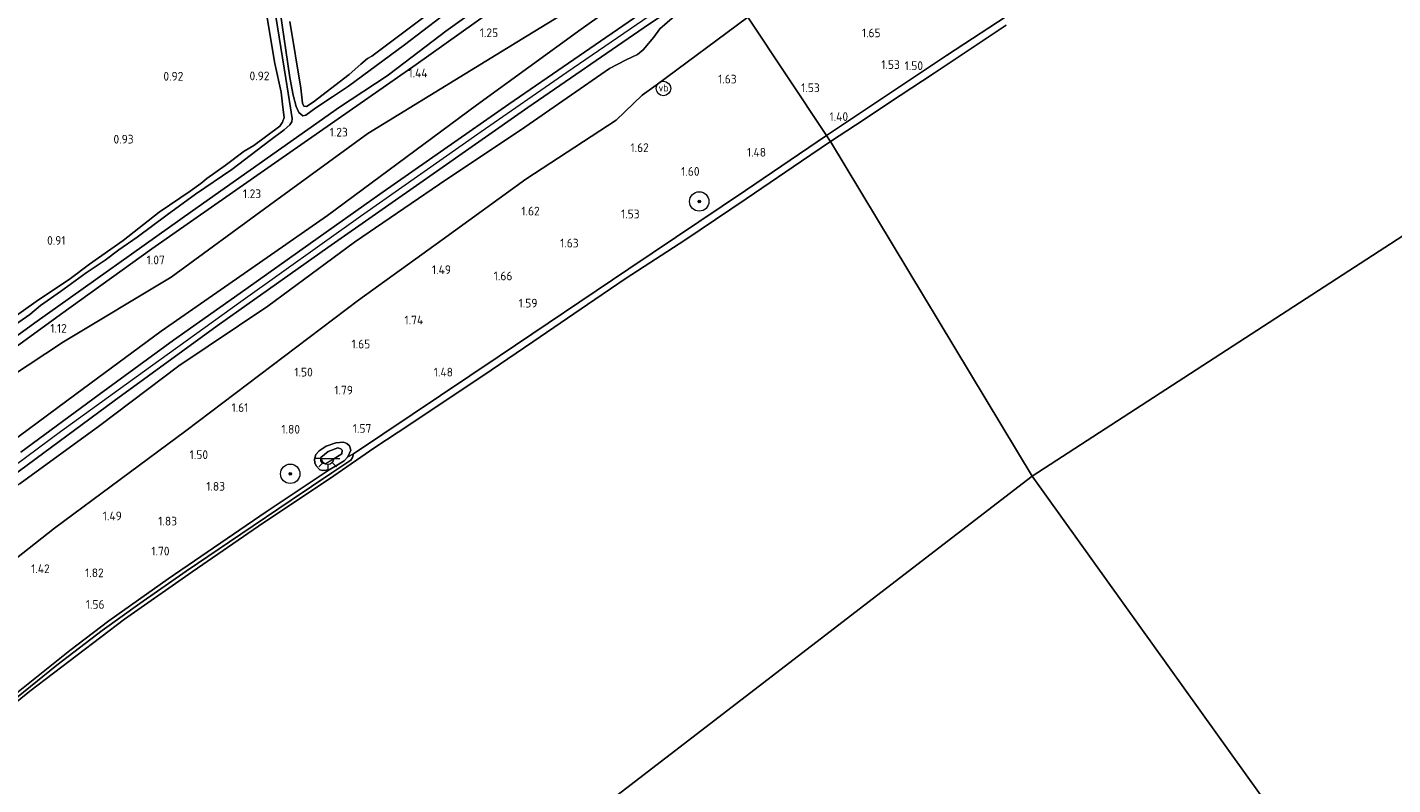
# Model space of a CAD drawing. Extents: x 130905 to 137824, y 412333 to 417928.
# Tile 187 of 256: x 134471 to 134752, y 415455 to 415611. Entities that reach past the tile are written whole.
import ezdxf
from ezdxf.enums import TextEntityAlignment as Align

# ---------------------------------------------------------------- set-up
doc = ezdxf.new("R2010")
doc.units = 0
for name, color, linetype, lineweight in [('B-ME-GR-BOOM-S', 90, 'Continuous', 25), ('B-ME-GR-GRAS-GV', 60, 'Continuous', 13), ('B-ME-GW-OPHOGING_KRUIN-G', 90, 'Continuous', 18), ('B-ME-GW-TALUD_KRUIN-G', 90, 'Continuous', 18), ('B-ME-GW-TALUD_TEEN-G', 90, 'Continuous', 18), ('B-ME-IE-MEUBILAIR_WEGMEUBILAIR-S', 7, 'Continuous', 25), ('B-ME-KL-ET_LS_OV_LICHTPUNT-S', 190, 'Continuous', 25), ('B-ME-OB-BEKLEDING_STEEN-GV', 30, 'Continuous', 18), ('B-ME-OB-OEVERVOORZIENING-G', 7, 'Continuous', 18), ('B-ME-OG-WATER_RIVIER-GV', 130, 'Continuous', 18), ('B-ME-OG-WATER_SLOOT-G', 120, 'Continuous', 18), ('B-ME-OG-WATER_SLOOT-GV', 120, 'Continuous', 18), ('B-ME-VH-VERHARDING_HALFVERHARDING-GV', 252, 'Continuous', 18), ('X-XX-AL-HOOGTELABEL-S', 7, 'Continuous', 25)]:
    doc.layers.add(name, color=color, linetype=linetype, lineweight=lineweight)
doc.styles.add('NLCS-ISO', font='NLCS-ISO.ttf')
doc.styles.add('NLCS-ISO-ANNOTATIVE-T18', font='NLCS-ISO.ttf', dxfattribs={"height": 1.8})

# ---------------------------------------------------------------- blocks, each defined once
blk = doc.blocks.new('SAL-HOOGTELABEL-SO')
at = {"color": 0, "linetype": 'ByBlock', "lineweight": -2, "style": 'NLCS-ISO-ANNOTATIVE-T18'}
blk.add_attdef('HOOGTE', text='', height=1.8, dxfattribs=at).set_placement((2.79, 0), align=Align.RIGHT)
blk = doc.blocks.new('SGR-BOOM_01-SO')
at = {"linetype": 'ByBlock', "lineweight": 18}
h = blk.add_hatch(color=0, dxfattribs=at)
h.dxf.hatch_style = 1
edge = h.paths.add_edge_path()
edge.add_arc((0, 0), 0.25, 0, 360)
at = {"color": 0, "linetype": 'ByBlock', "lineweight": 18}
for radius in [2, 0.25]:
    blk.add_circle((0, 0), radius, dxfattribs=at)
blk = doc.blocks.new('SKL-ET_OV_LICHTPUNT-SO')
at = {"color": 0, "linetype": 'ByBlock', "lineweight": 18}
for points in [[(-1.25, 0), (-2.5, 0)], [(1.25, 0), (2.5, 0)], [(-0.92, -0.85), (-1.83, -1.7)], [(0, -1.25), (0, -2.5)], [(0.92, -0.85), (1.83, -1.7)]]:
    blk.add_lwpolyline(points, dxfattribs=at)
blk.add_lwpolyline([(0, 0), (1.25, 0, -1), (-1.25, 0)], format="xyb", close=True, dxfattribs=at)
blk = doc.blocks.new('SIE-WEG_PAAL_VERKEERSBORD-SO')
at = {"color": 0, "linetype": 'ByBlock', "lineweight": 18}
blk.add_circle((0, 0), 1.5, dxfattribs=at)
at = {"color": 0, "linetype": 'ByBlock', "lineweight": 18, "style": 'NLCS-ISO'}
blk.add_text('vb', height=1.5, dxfattribs=at).set_placement((0, 0.13), align=Align.MIDDLE_CENTER)

msp = doc.modelspace()

# ---------------------------------------------------------------- linework, layer by layer
at = {"layer": 'B-ME-GR-GRAS-GV'}
for points in [[(134439.913, 415526.971, -0.248), (134472.22, 415550.474, -0.248), (134504.684, 415573.577, -0.248), (134535.017, 415594.968, -0.248), (134544.864, 415601.464, -0.248), (134547.112, 415603.126, -0.248), (134556.954, 415610.625, -0.248), (134583.25, 415629.56, -0.248), (134600.769, 415641.357, -0.248), (134601.596, 415640.109, 1.107), (134594.076, 415634.78, 1.268), (134583.894, 415627.352, 1.391), (134550.835, 415603.794, 1.247), (134520.916, 415582.926, 1.159), (134496.356, 415565.76, 1.081), (134477.519, 415552.196, 1.087), (134444.85, 415528.477, 1.155)], [(134444.85, 415528.477, 1.155), (134477.519, 415552.196, 1.087), (134496.356, 415565.76, 1.081), (134520.916, 415582.926, 1.159), (134550.835, 415603.794, 1.247), (134583.894, 415627.352, 1.391), (134594.076, 415634.78, 1.268), (134601.596, 415640.109, 1.107), (134606.196, 415633.166, 1.542), (134588.809, 415618.923, 1.763), (134587.753, 415618.357, 1.758), (134573.734, 415609.673, 1.534), (134540.851, 415589.549, 1.275), (134520.569, 415574.745, 1.27), (134500.287, 415559.941, 1.265), (134478.119, 415546.556, 1.204), (134456.428, 415532.298, 1.143)], [(134518.758, 415633.322, -0.248), (134523.938, 415600.887, -0.248), (134524.913, 415594.851, -0.248), (134525.28, 415592.657, -0.248), (134525.202, 415591.976, -0.248), (134524.792, 415591.351, -0.248), (134523.616, 415590.328, -0.248), (134520.648, 415588.13, -0.248), (134512.809, 415582.143, -0.248), (134505.364, 415577.054, -0.248), (134499.515, 415572.763, -0.248), (134493.319, 415568.193, -0.248), (134489.51, 415565.536, -0.248), (134486.722, 415563.4, -0.248), (134482.777, 415560.848, -0.248), (134477.537, 415556.935, -0.248), (134473.394, 415554.09, -0.248), (134471.18, 415552.23, -0.248), (134465.989, 415548.568, -0.248)], [(134516.598, 415634.34, 0.657), (134521.657, 415603.947, 0.777), (134522.966, 415598.088, 0.861), (134523.359, 415594.986, 0.841), (134523.604, 415592.84, 0.792), (134523.28, 415591.894, 0.831), (134522.709, 415591.083, 0.831), (134517.38, 415587.057, 0.831), (134515.391, 415585.905, 0.656), (134511.459, 415582.973, 0.931), (134507.678, 415580.254, 0.706), (134506.442, 415579.238, 0.656), (134504.241, 415577.644, 0.869), (134497.825, 415573.294, 0.806), (134490.406, 415567.503, 0.819), (134483.514, 415562.613, 0.794), (134479.593, 415559.658, 0.794), (134472.509, 415554.875, 0.819), (134466.793, 415550.832, 0.806)], [(134466.793, 415550.832, 0.806), (134472.509, 415554.875, 0.819), (134479.593, 415559.658, 0.794), (134483.514, 415562.613, 0.794), (134490.406, 415567.503, 0.819), (134497.825, 415573.294, 0.806), (134504.241, 415577.644, 0.869), (134506.442, 415579.238, 0.656), (134507.678, 415580.254, 0.706), (134511.459, 415582.973, 0.931), (134515.391, 415585.905, 0.656), (134517.38, 415587.057, 0.831), (134522.709, 415591.083, 0.831), (134523.28, 415591.894, 0.831), (134523.604, 415592.84, 0.792), (134523.359, 415594.986, 0.841), (134522.966, 415598.088, 0.861), (134521.657, 415603.947, 0.777), (134516.598, 415634.34, 0.657)], [(134456.428, 415532.298, 1.143), (134478.119, 415546.556, 1.204), (134500.287, 415559.941, 1.265), (134520.569, 415574.745, 1.27), (134540.851, 415589.549, 1.275), (134573.734, 415609.673, 1.534), (134587.753, 415618.357, 1.758), (134588.809, 415618.923, 1.763), (134606.196, 415633.166, 1.542), (134609.926, 415627.537, 2.095), (134595.467, 415617.956, 2.08), (134590.958, 415615.42, 2.116), (134584.861, 415611.047, 2.072), (134563.27, 415595.406, 2.063), (134532.513, 415572.645, 2.204), (134515.382, 415560.704, 2.206), (134498.251, 415548.763, 2.207), (134480.646, 415535.766, 2.21), (134463.042, 415522.77, 2.212)], [(134463.042, 415522.77, 2.212), (134480.646, 415535.766, 2.21), (134498.251, 415548.763, 2.207), (134515.382, 415560.704, 2.206), (134532.513, 415572.645, 2.204), (134563.27, 415595.406, 2.063), (134584.861, 415611.047, 2.072), (134590.958, 415615.42, 2.116), (134595.467, 415617.956, 2.08), (134609.926, 415627.537, 2.095), (134611.926, 415624.518, 2.371), (134597.822, 415614.739, 2.42), (134583.296, 415604.802, 2.345), (134569.932, 415595.621, 2.345), (134556.531, 415586.224, 2.383), (134543.361, 415577.051, 2.358), (134528.967, 415566.839, 2.383), (134515.702, 415557.451, 2.383), (134500.779, 415546.928, 2.383), (134485.492, 415535.75, 2.37), (134469.339, 415523.846, 2.42)], [(134467.468, 415518.795, 2.408), (134488.547, 415534.447, 2.408), (134509.827, 415549.914, 2.383), (134532.633, 415566.027, 2.383), (134553.651, 415580.746, 2.358), (134573.85, 415594.874, 2.358), (134597.824, 415611.379, 2.37), (134611.394, 415620.602, 2.37), (134613.559, 415622.052, 2.376), (134614.167, 415621.134, 2.148), (134605.093, 415614.642, 2.168), (134601.063, 415611.119, 2.18), (134599.779, 415609.396, 2.185), (134597.641, 415606.797, 2.265), (134596.47, 415605.816, 2.302), (134594.134, 415604.705, 2.26), (134590.648, 415602.945, 2.233), (134573.194, 415590.856, 2.204), (134555.625, 415579.07, 2.22), (134538.132, 415567.123, 2.236), (134520.244, 415553.917, 2.264), (134501.927, 415541.608, 2.291), (134485.645, 415529.331, 2.298), (134469.21, 415517.376, 2.305)], [(134469.21, 415517.376, 2.305), (134485.645, 415529.331, 2.298), (134501.927, 415541.608, 2.291), (134520.244, 415553.917, 2.264), (134538.132, 415567.123, 2.236), (134555.625, 415579.07, 2.22), (134573.194, 415590.856, 2.204), (134590.648, 415602.945, 2.233), (134594.134, 415604.705, 2.26), (134596.47, 415605.816, 2.302), (134597.641, 415606.797, 2.265), (134599.779, 415609.396, 2.185), (134601.063, 415611.119, 2.18), (134605.093, 415614.642, 2.168)], [(134555.999, 415613.587, -0.248), (134548.431, 415607.808, -0.248), (134536.843, 415599.29, -0.248), (134533.603, 415597.125, -0.248), (134530.135, 415594.839, -0.248), (134528.049, 415593.357, -0.248), (134527.466, 415593.219, -0.248), (134526.599, 415593.848, -0.248), (134526.107, 415595.109, -0.248), (134525.435, 415597.48, -0.248), (134524.771, 415601.107, -0.248), (134522.812, 415614.709, -0.248)], [(134555.125, 415615.619, 0.985), (134541.65, 415605.465, 0.924), (134540.78, 415605, 0.901), (134539.417, 415603.813, 0.952), (134536.996, 415601.68, 0.957), (134529.58, 415596.021, 0.95), (134528.204, 415595.142, 0.939), (134527.669, 415595.189, 0.936), (134527.401, 415595.791, 0.936), (134527.017, 415598.875, 0.939), (134524.768, 415612.619, 0.933)], [(134524.768, 415612.619, 0.933), (134527.017, 415598.875, 0.939), (134527.401, 415595.791, 0.936), (134527.669, 415595.189, 0.936), (134528.204, 415595.142, 0.939), (134529.58, 415596.021, 0.95), (134536.996, 415601.68, 0.957), (134539.417, 415603.813, 0.952), (134540.78, 415605, 0.901), (134541.65, 415605.465, 0.924), (134555.125, 415615.619, 0.985)], [(134674.204, 415614.843, 1.37), (134660.134, 415605.605, 1.34), (134635.377, 415589.124, 1.215), (134619.202, 415613.536, 1.742)], [(134455.645, 415491.947, 1.551), (134476.248, 415508.153, 1.511), (134503.308, 415528.261, 1.634), (134521.12, 415541.708, 1.685), (134538.933, 415555.156, 1.736), (134556.19, 415567.641, 1.694), (134573.447, 415580.127, 1.651), (134592.06, 415592.305, 1.612), (134597.403, 415597.444, 1.758), (134600.312, 415599.539, 1.829), (134619.202, 415613.536, 1.742), (134635.377, 415589.124, 1.215), (134618.697, 415577.787, 1.215), (134594.637, 415561.637, 1.215), (134567.951, 415543.661, 1.215), (134537.925, 415523.518, 1.278), (134536.758, 415522.841, 1.262), (134537.373, 415524.271, 1.247), (134537.072, 415525.145, 1.413), (134536.536, 415525.611, 1.513), (134535.872, 415525.913, 1.615), (134534.292, 415525.76, 1.631), (134532.291, 415525.099, 1.638), (134530.817, 415524.112, 1.643), (134530.11, 415523.334, 1.605), (134529.831, 415522.416, 1.579), (134529.926, 415521.661, 1.58), (134530.189, 415521.035, 1.482), (134530.933, 415520.158, 1.263), (134531.569, 415520.05, 1.263), (134532.872, 415520.189, 1.262), (134519.866, 415511.561, 1.204), (134499.671, 415497.696, 1.154), (134487.436, 415489.046, 1.158), (134479.446, 415482.95, 1.158), (134453.227, 415462.072, 1.161)], [(134619.202, 415613.536, 1.742), (134600.312, 415599.539, 1.829), (134597.403, 415597.444, 1.758), (134592.06, 415592.305, 1.612), (134573.447, 415580.127, 1.651), (134556.19, 415567.641, 1.694), (134538.933, 415555.156, 1.736), (134521.12, 415541.708, 1.685), (134503.308, 415528.261, 1.634), (134476.248, 415508.153, 1.511), (134455.645, 415491.947, 1.551)]]:
    msp.add_polyline3d(points, dxfattribs=at)
at = {"layer": 'B-ME-GW-OPHOGING_KRUIN-G'}
msp.add_polyline3d([(134322.461, 415409.285, 2.382), (134343.324, 415426.018, 2.419), (134357.864, 415437.27, 2.357), (134380.872, 415455.009, 2.394), (134398.158, 415468.603, 2.432), (134408.155, 415476.024, 2.357), (134429.369, 415492.335, 2.419), (134451.775, 415509.047, 2.357), (134477.511, 415528.121, 2.419), (134496.077, 415541.521, 2.428), (134514.643, 415554.922, 2.437), (134539.342, 415572.508, 2.387), (134564.209, 415589.978, 2.412), (134581.871, 415602.211, 2.412), (134604.094, 415617.48, 2.362), (134612.665, 415623.401, 2.312)], dxfattribs=at)
at = {"layer": 'B-ME-GW-TALUD_KRUIN-G'}
for points in [[(134609.926, 415627.537, 2.095), (134595.467, 415617.956, 2.08), (134590.958, 415615.42, 2.116), (134584.861, 415611.047, 2.072), (134563.27, 415595.406, 2.063), (134532.513, 415572.645, 2.204), (134515.382, 415560.704, 2.206), (134498.251, 415548.763, 2.207), (134480.646, 415535.766, 2.21), (134463.042, 415522.77, 2.212), (134432.748, 415501.32, 2.309), (134414.807, 415487.987, 2.211), (134396.867, 415474.655, 2.112), (134380.685, 415462.465, 2.141), (134364.504, 415450.276, 2.17), (134348.212, 415437.982, 2.168), (134331.921, 415425.689, 2.165), (134317.959, 415415.487, 2.098)], [(134614.167, 415621.134, 2.148), (134605.093, 415614.642, 2.168), (134601.063, 415611.119, 2.18), (134599.779, 415609.396, 2.185), (134597.641, 415606.797, 2.265), (134596.47, 415605.816, 2.302), (134594.134, 415604.705, 2.26), (134590.648, 415602.945, 2.233), (134573.194, 415590.856, 2.204), (134555.625, 415579.07, 2.22), (134538.132, 415567.123, 2.236), (134520.244, 415553.917, 2.264), (134501.927, 415541.608, 2.291), (134485.645, 415529.331, 2.298), (134469.21, 415517.376, 2.305), (134449.617, 415503.179, 2.33), (134429.889, 415489.03, 2.354), (134412.062, 415475.754, 2.294), (134394.254, 415462.204, 2.233), (134375.779, 415448.133, 2.265), (134357.305, 415434.062, 2.296), (134340.568, 415420.699, 2.309), (134323.832, 415407.336, 2.322)], [(134674.204, 415614.843, 1.37), (134660.134, 415605.605, 1.34), (134635.377, 415589.124, 1.215)], [(134346.699, 415375.551, 1.25), (134367.794, 415392.51, 1.375), (134390.204, 415410.497, 1.363), (134407.23, 415424.165, 1.325), (134426.687, 415439.711, 1.338), (134446.075, 415455.224, 1.35), (134461.488, 415467.604, 1.35), (134476.74, 415479.907, 1.35), (134486.106, 415487.053, 1.35), (134493.866, 415492.604, 1.325), (134503.396, 415499.292, 1.25), (134514.673, 415506.935, 1.288), (134525.063, 415513.952, 1.313), (134533.462, 415519.585, 1.313), (134537.343, 415522.154, 1.3), (134537.727, 415522.706, 1.3), (134537.925, 415523.518, 1.278), (134567.951, 415543.661, 1.215), (134594.637, 415561.637, 1.215), (134618.697, 415577.787, 1.215), (134635.377, 415589.124, 1.215)]]:
    msp.add_polyline3d(points, dxfattribs=at)
msp.add_polyline3d([(134532.087, 415521.417, 2.282), (134531.431, 415521.618, 2.283), (134531.143, 415522.058, 2.283), (134531.187, 415522.758, 2.283), (134532.676, 415523.945, 2.28), (134534.704, 415524.728, 2.28), (134535.301, 415524.553, 2.28), (134535.59, 415524.238, 2.28), (134535.493, 415523.523, 2.267), (134533.652, 415522.296, 2.28)], close=True, dxfattribs=at)
at = {"layer": 'B-ME-GW-TALUD_TEEN-G'}
for points in [[(134314.179, 415420.733, 1.316), (134339.78, 415442.426, 1.224), (134359.201, 415457.669, 1.246), (134378.52, 415472.891, 1.268), (134398.206, 415489.186, 1.168), (134418.504, 415504.561, 1.067), (134437.383, 415518.545, 1.105), (134456.428, 415532.298, 1.143), (134478.119, 415546.556, 1.204), (134500.287, 415559.941, 1.265), (134520.569, 415574.745, 1.27), (134540.851, 415589.549, 1.275), (134573.734, 415609.673, 1.534), (134587.753, 415618.357, 1.758), (134588.809, 415618.923, 1.763), (134606.196, 415633.166, 1.542)], [(134476.248, 415508.153, 1.511), (134503.308, 415528.261, 1.634), (134521.12, 415541.708, 1.685), (134538.933, 415555.156, 1.736), (134556.19, 415567.641, 1.694), (134573.447, 415580.127, 1.651), (134592.06, 415592.305, 1.612), (134597.403, 415597.444, 1.758), (134600.312, 415599.539, 1.829), (134619.202, 415613.536, 1.742)], [(134532.872, 415520.189, 1.262), (134531.569, 415520.05, 1.263), (134530.933, 415520.158, 1.263), (134530.189, 415521.035, 1.482), (134529.926, 415521.661, 1.58), (134529.831, 415522.416, 1.579), (134530.11, 415523.334, 1.605), (134530.817, 415524.112, 1.643), (134532.291, 415525.099, 1.638), (134534.292, 415525.76, 1.631), (134535.872, 415525.913, 1.615), (134536.536, 415525.611, 1.513), (134537.072, 415525.145, 1.413), (134537.373, 415524.271, 1.247), (134536.758, 415522.841, 1.262)], [(134532.872, 415520.189, 1.262), (134534.068, 415520.876, 1.262), (134535.944, 415522.03, 1.262), (134536.758, 415522.841, 1.262)], [(134331.32, 415396.944, 1.503), (134352.672, 415414.422, 1.516), (134384.584, 415438.094, 1.603), (134414.133, 415460.626, 1.616), (134435.041, 415475.74, 1.591), (134455.645, 415491.947, 1.551), (134476.248, 415508.153, 1.511)]]:
    msp.add_polyline3d(points, dxfattribs=at)
at = {"layer": 'B-ME-OB-BEKLEDING_STEEN-GV'}
for points in [[(134672.46, 415611.901, 1), (134657.577, 415601.997, 1), (134650.597, 415597.351, 1), (134641.36, 415591.282, 1), (134636.206, 415587.872, 1), (134636.001, 415588.181, 0.999), (134635.377, 415589.124, 1.215), (134660.134, 415605.605, 1.34), (134674.204, 415614.843, 1.37)], [(134461.488, 415467.604, 1.35), (134476.74, 415479.907, 1.35), (134486.106, 415487.053, 1.35), (134493.866, 415492.604, 1.325), (134503.396, 415499.292, 1.25), (134514.673, 415506.935, 1.288), (134525.063, 415513.952, 1.313), (134533.462, 415519.585, 1.313), (134537.343, 415522.154, 1.3), (134537.727, 415522.706, 1.3), (134537.925, 415523.518, 1.278), (134567.951, 415543.661, 1.215), (134594.637, 415561.637, 1.215), (134618.697, 415577.787, 1.215), (134635.377, 415589.124, 1.215), (134636.001, 415588.181, 0.999), (134636.206, 415587.872, 1), (134630.233, 415583.846, 1), (134618.852, 415576.068, 1), (134606.228, 415567.524, 1), (134594.082, 415559.69, 1), (134587.631, 415555.295, 1), (134574.891, 415546.582, 1), (134564.535, 415539.551, 1), (134559.238, 415536.048, 1), (134549.714, 415529.698, 1), (134542.087, 415524.634, 1), (134533.882, 415518.953, 1), (134518.305, 415508.558, 1), (134504.611, 415499.128, 1), (134490.709, 415489.427, 1), (134471.182, 415474.555, 1), (134453.959, 415460.539, 1)], [(134453.227, 415462.072, 1.161), (134479.446, 415482.95, 1.158), (134487.436, 415489.046, 1.158), (134499.671, 415497.696, 1.154), (134519.866, 415511.561, 1.204), (134532.872, 415520.189, 1.262), (134534.068, 415520.876, 1.262), (134535.944, 415522.03, 1.262), (134536.758, 415522.841, 1.262), (134537.925, 415523.518, 1.278), (134537.727, 415522.706, 1.3), (134537.343, 415522.154, 1.3), (134533.462, 415519.585, 1.313), (134525.063, 415513.952, 1.313), (134514.673, 415506.935, 1.288), (134503.396, 415499.292, 1.25), (134493.866, 415492.604, 1.325), (134486.106, 415487.053, 1.35), (134476.74, 415479.907, 1.35), (134461.488, 415467.604, 1.35)]]:
    msp.add_polyline3d(points, dxfattribs=at)
for points in [[(134537.072, 415525.145, 1.413), (134537.373, 415524.271, 1.247), (134536.758, 415522.841, 1.262), (134535.944, 415522.03, 1.262), (134534.068, 415520.876, 1.262), (134532.872, 415520.189, 1.262), (134531.569, 415520.05, 1.263), (134530.933, 415520.158, 1.263), (134530.189, 415521.035, 1.482), (134529.926, 415521.661, 1.58), (134529.831, 415522.416, 1.579), (134530.11, 415523.334, 1.605), (134530.817, 415524.112, 1.643), (134532.291, 415525.099, 1.638), (134534.292, 415525.76, 1.631), (134535.872, 415525.913, 1.615), (134536.536, 415525.611, 1.513)], [(134533.652, 415522.296, 2.28), (134532.087, 415521.417, 2.282), (134531.431, 415521.618, 2.283), (134531.143, 415522.058, 2.283), (134531.187, 415522.758, 2.283), (134532.676, 415523.945, 2.28), (134534.704, 415524.728, 2.28), (134535.301, 415524.553, 2.28), (134535.59, 415524.238, 2.28), (134535.493, 415523.523, 2.267)], [(134531.431, 415521.618, 2.283), (134532.087, 415521.417, 2.282), (134533.652, 415522.296, 2.28), (134535.493, 415523.523, 2.267), (134535.59, 415524.238, 2.28), (134535.301, 415524.553, 2.28), (134534.704, 415524.728, 2.28), (134532.676, 415523.945, 2.28), (134531.187, 415522.758, 2.283), (134531.143, 415522.058, 2.283)]]:
    msp.add_polyline3d(points, close=True, dxfattribs=at)
at = {"layer": 'B-ME-OB-OEVERVOORZIENING-G'}
for points in [[(134636.206, 415587.872, 1), (134641.36, 415591.282, 1), (134650.597, 415597.351, 1), (134657.577, 415601.997, 1), (134672.46, 415611.901, 1)], [(134453.959, 415460.539, 1), (134471.182, 415474.555, 1), (134490.709, 415489.427, 1), (134504.611, 415499.128, 1), (134518.305, 415508.558, 1), (134533.882, 415518.953, 1), (134542.087, 415524.634, 1), (134549.714, 415529.698, 1), (134559.238, 415536.048, 1), (134564.535, 415539.551, 1), (134574.891, 415546.582, 1), (134587.631, 415555.295, 1), (134594.082, 415559.69, 1), (134606.228, 415567.524, 1), (134618.852, 415576.068, 1), (134630.233, 415583.846, 1), (134636.206, 415587.872, 1)]]:
    msp.add_polyline3d(points, dxfattribs=at)
at = {"layer": 'B-ME-OG-WATER_RIVIER-GV'}
for points in [[(134994.956, 415724.66, 1), (134677.776, 415518.913, 1), (134636.206, 415587.872, 1), (134641.36, 415591.282, 1), (134650.597, 415597.351, 1), (134657.577, 415601.997, 1), (134672.46, 415611.901, 1)], [(134758.972, 415449.986, 1), (134747.243, 415442.047, 1), (134737.352, 415435.694, 1), (134677.776, 415518.913, 1), (134994.956, 415724.66, 1)], [(134453.959, 415460.539, 1), (134471.182, 415474.555, 1), (134490.709, 415489.427, 1), (134504.611, 415499.128, 1), (134518.305, 415508.558, 1), (134533.882, 415518.953, 1), (134542.087, 415524.634, 1), (134549.714, 415529.698, 1), (134559.238, 415536.048, 1), (134564.535, 415539.551, 1), (134574.891, 415546.582, 1), (134587.631, 415555.295, 1), (134594.082, 415559.69, 1), (134606.228, 415567.524, 1), (134618.852, 415576.068, 1), (134630.233, 415583.846, 1), (134636.206, 415587.872, 1), (134677.776, 415518.913, 1), (134406.594, 415310.331, 1)], [(134406.594, 415310.331, 1), (134677.776, 415518.913, 1), (134737.352, 415435.694, 1)]]:
    msp.add_polyline3d(points, dxfattribs=at)
at = {"layer": 'B-ME-OG-WATER_SLOOT-G'}
for points in [[(134309.988, 415426.513, 1.052), (134333.119, 415444.326, 1.102), (134354.619, 415461.058, 1.188), (134381.889, 415481.734, 1.207), (134415.267, 415506.485, 1.046), (134444.85, 415528.477, 1.155), (134477.519, 415552.196, 1.087), (134496.356, 415565.76, 1.081), (134520.916, 415582.926, 1.159), (134550.835, 415603.794, 1.247), (134583.894, 415627.352, 1.391), (134594.076, 415634.78, 1.268), (134601.596, 415640.109, 1.107)], [(134523.28, 415591.894, 0.831), (134523.604, 415592.84, 0.792), (134523.359, 415594.986, 0.841), (134522.966, 415598.088, 0.861), (134521.657, 415603.947, 0.777), (134516.598, 415634.34, 0.657)], [(134524.768, 415612.619, 0.933), (134527.017, 415598.875, 0.939), (134527.401, 415595.791, 0.936), (134527.669, 415595.189, 0.936), (134528.204, 415595.142, 0.939), (134529.58, 415596.021, 0.95), (134536.996, 415601.68, 0.957), (134539.417, 415603.813, 0.952), (134540.78, 415605, 0.901), (134541.65, 415605.465, 0.924), (134555.125, 415615.619, 0.985)], [(134523.28, 415591.894, 0.831), (134522.709, 415591.083, 0.831), (134517.38, 415587.057, 0.831), (134515.391, 415585.905, 0.656), (134511.459, 415582.973, 0.931), (134507.678, 415580.254, 0.706), (134506.442, 415579.238, 0.656), (134504.241, 415577.644, 0.869), (134497.825, 415573.294, 0.806), (134490.406, 415567.503, 0.819), (134483.514, 415562.613, 0.794), (134479.593, 415559.658, 0.794), (134472.509, 415554.875, 0.819), (134466.793, 415550.832, 0.806)]]:
    msp.add_polyline3d(points, dxfattribs=at)
at = {"layer": 'B-ME-OG-WATER_SLOOT-GV'}
for points in [[(134465.989, 415548.568, -0.248), (134471.18, 415552.23, -0.248), (134473.394, 415554.09, -0.248), (134477.537, 415556.935, -0.248), (134482.777, 415560.848, -0.248), (134486.722, 415563.4, -0.248), (134489.51, 415565.536, -0.248), (134493.319, 415568.193, -0.248), (134499.515, 415572.763, -0.248), (134505.364, 415577.054, -0.248), (134512.809, 415582.143, -0.248), (134520.648, 415588.13, -0.248), (134523.616, 415590.328, -0.248), (134524.792, 415591.351, -0.248), (134525.202, 415591.976, -0.248), (134525.28, 415592.657, -0.248), (134524.913, 415594.851, -0.248), (134523.938, 415600.887, -0.248), (134518.758, 415633.322, -0.248)], [(134583.25, 415629.56, -0.248), (134556.954, 415610.625, -0.248), (134547.112, 415603.126, -0.248), (134544.864, 415601.464, -0.248), (134535.017, 415594.968, -0.248), (134504.684, 415573.577, -0.248), (134472.22, 415550.474, -0.248), (134439.913, 415526.971, -0.248)], [(134522.812, 415614.709, -0.248), (134524.771, 415601.107, -0.248), (134525.435, 415597.48, -0.248), (134526.107, 415595.109, -0.248), (134526.599, 415593.848, -0.248), (134527.466, 415593.219, -0.248), (134528.049, 415593.357, -0.248), (134530.135, 415594.839, -0.248), (134533.603, 415597.125, -0.248), (134536.843, 415599.29, -0.248), (134548.431, 415607.808, -0.248), (134555.999, 415613.587, -0.248)]]:
    msp.add_polyline3d(points, dxfattribs=at)
at = {"layer": 'B-ME-VH-VERHARDING_HALFVERHARDING-GV'}
msp.add_polyline3d([(134469.339, 415523.846, 2.42), (134485.492, 415535.75, 2.37), (134500.779, 415546.928, 2.383), (134515.702, 415557.451, 2.383), (134528.967, 415566.839, 2.383), (134543.361, 415577.051, 2.358), (134556.531, 415586.224, 2.383), (134569.932, 415595.621, 2.345), (134583.296, 415604.802, 2.345), (134597.822, 415614.739, 2.42), (134611.926, 415624.518, 2.371), (134612.665, 415623.401, 2.312), (134613.559, 415622.052, 2.376), (134611.394, 415620.602, 2.37), (134597.824, 415611.379, 2.37), (134573.85, 415594.874, 2.358), (134553.651, 415580.746, 2.358), (134532.633, 415566.027, 2.383), (134509.827, 415549.914, 2.383), (134488.547, 415534.447, 2.408), (134467.468, 415518.795, 2.408)], dxfattribs=at)

# ---------------------------------------------------------------- block references
at = {"layer": 'B-ME-GR-BOOM-S'}
for p in [(134609.172, 415575.528, 1.397), (134524.864, 415519.371, 1.46)]:
    msp.add_blockref('SGR-BOOM_01-SO', p, dxfattribs=at)
at = {"layer": 'B-ME-IE-MEUBILAIR_WEGMEUBILAIR-S'}
msp.add_blockref('SIE-WEG_PAAL_VERKEERSBORD-SO', (134601.797, 415598.828, 1.837), dxfattribs=at)
at = {"layer": 'B-ME-KL-ET_LS_OV_LICHTPUNT-S'}
msp.add_blockref('SKL-ET_OV_LICHTPUNT-SO', (134532.583, 415522.519, 2.444), dxfattribs=at)
at = {"layer": 'X-XX-AL-HOOGTELABEL-S'}
for p, values in [((134564.926, 415609.415, 1.252), {'HOOGTE': '1.25'}), ((134643.762, 415609.388, 1.652), {'HOOGTE': '1.65'}), ((134517.795, 415600.519, 0.921), {'HOOGTE': '0.92'}), ((134550.38, 415601.125, 1.442), {'HOOGTE': '1.44'}), ((134647.728, 415602.851, 1.534), {'HOOGTE': '1.53'}), ((134652.516, 415602.627, 1.502), {'HOOGTE': '1.50'}), ((134500.04, 415600.444, 0.924), {'HOOGTE': '0.92'}), ((134614.089, 415599.867, 1.628), {'HOOGTE': '1.63'}), ((134631.218, 415598.085, 1.528), {'HOOGTE': '1.53'}), ((134637.068, 415592.135, 1.402), {'HOOGTE': '1.40'}), ((134489.787, 415587.474, 0.934), {'HOOGTE': '0.93'}), ((134533.936, 415588.922, 1.228), {'HOOGTE': '1.23'}), ((134595.985, 415585.727, 1.615), {'HOOGTE': '1.62'}), ((134620.156, 415584.783, 1.476), {'HOOGTE': '1.48'}), ((134606.444, 415580.829, 1.602), {'HOOGTE': '1.60'}), ((134516.071, 415576.225, 1.228), {'HOOGTE': '1.23'}), ((134573.5, 415572.649, 1.615), {'HOOGTE': '1.62'}), ((134594.09, 415572.049, 1.526), {'HOOGTE': '1.53'}), ((134475.754, 415566.593, 0.908), {'HOOGTE': '0.91'}), ((134581.527, 415566.048, 1.628), {'HOOGTE': '1.63'}), ((134496.209, 415562.568, 1.065), {'HOOGTE': '1.07'}), ((134555.201, 415560.562, 1.49), {'HOOGTE': '1.49'}), ((134567.875, 415559.272, 1.663), {'HOOGTE': '1.66'}), ((134573.032, 415553.665, 1.59), {'HOOGTE': '1.59'}), ((134549.482, 415550.173, 1.74), {'HOOGTE': '1.74'}), ((134476.02, 415548.473, 1.115), {'HOOGTE': '1.12'}), ((134538.564, 415545.234, 1.65), {'HOOGTE': '1.65'}), ((134526.718, 415539.436, 1.502), {'HOOGTE': '1.50'}), ((134555.621, 415539.434, 1.478), {'HOOGTE': '1.48'}), ((134534.997, 415535.724, 1.79), {'HOOGTE': '1.79'}), ((134513.437, 415532.132, 1.613), {'HOOGTE': '1.61'}), ((134524.089, 415527.664, 1.802), {'HOOGTE': '1.80'}), ((134538.788, 415527.824, 1.565), {'HOOGTE': '1.57'}), ((134505.138, 415522.413, 1.502), {'HOOGTE': '1.50'}), ((134508.632, 415515.896, 1.828), {'HOOGTE': '1.83'}), ((134487.354, 415509.782, 1.49), {'HOOGTE': '1.49'}), ((134498.741, 415508.72, 1.828), {'HOOGTE': '1.83'}), ((134497.187, 415502.533, 1.704), {'HOOGTE': '1.70'}), ((134472.492, 415498.893, 1.415), {'HOOGTE': '1.42'}), ((134483.632, 415498.051, 1.815), {'HOOGTE': '1.82'}), ((134483.79, 415491.54, 1.563), {'HOOGTE': '1.56'})]:
    msp.add_blockref('SAL-HOOGTELABEL-SO', p, dxfattribs=at).add_auto_attribs(values)

doc.saveas('drawing.dxf')
